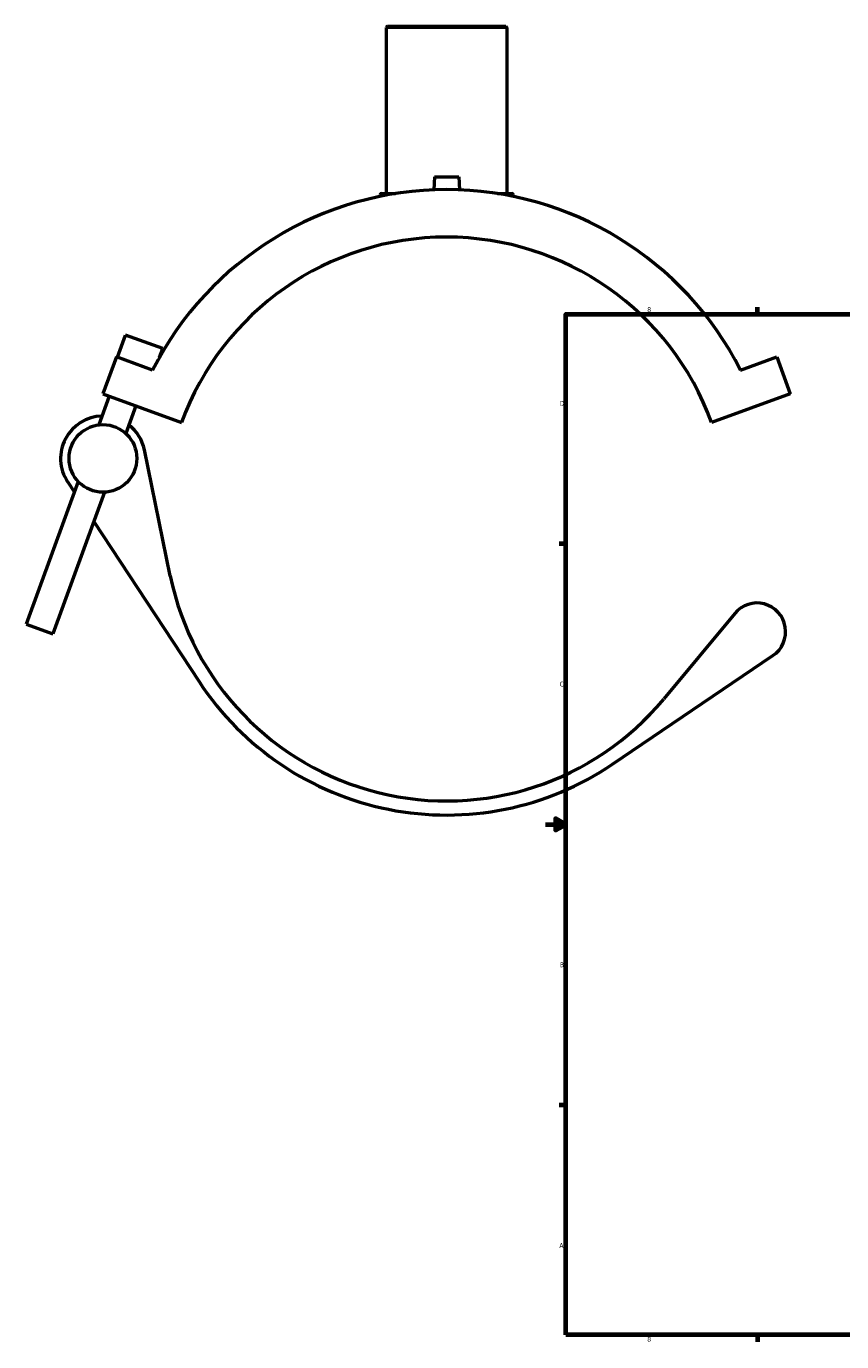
# Model space of a CAD drawing. Header units: inches. Extents: x -10.1 to 53.8, y 0.6 to 56.1.
# Tile 1 of 8: x -10.1 to 5.9, y 0.9 to 26.6. Entities that reach past the tile are written whole.
import ezdxf

# ---------------------------------------------------------------- set-up
doc = ezdxf.new("R2010")
doc.units = ezdxf.units.IN
doc.header["$MEASUREMENT"] = 0
for name, color, linetype, lineweight in [('Border (ANSI)', 7, 'Continuous', 70), ('Visible (ANSI)', 7, 'Continuous', 50), ('Visible Narrow (ANSI)', 7, 'Continuous', 35)]:
    doc.layers.add(name, color=color, linetype=linetype, lineweight=lineweight)
doc.styles.add('Note Text (ANSI)', font='tahoma.ttf')

# ---------------------------------------------------------------- blocks, each defined once
blk = doc.blocks.new('Borders Default Border')
at = {"layer": 'Border (ANSI)'}
for p, q in [((4.25, 21), (4.25, 21.134)), ((0.5, 16.5), (0.366, 16.5)), ((0.5, 5.5), (0.366, 5.5)), ((4.25, 1), (4.25, 0.866))]:
    blk.add_line(p, q, dxfattribs=at)
at = {"layer": 'Border (ANSI)', "flags": 128}
for points in [[(0.5, 1), (0.5, 21), (33.5, 21), (33.5, 1), (0.5, 1)], [(0.1, 11), (0.5, 11), (0.3, 11.115), (0.3, 10.885), (0.5, 11)]]:
    blk.add_lwpolyline(points, dxfattribs=at)
at = {"layer": 'Border (ANSI)', "color": 5, "true_color": 0x0000ff, "char_height": 0.0945, "attachment_point": 7, "style": 'Note Text (ANSI)'}
for s, insert in [('8', (2.094, 21.038)), ('D', (0.378, 19.203)), ('C', (0.378, 13.701)), ('B', (0.384, 8.203)), ('A', (0.373, 2.703)), ('8', (2.094, 0.863))]:
    blk.add_mtext(s, dxfattribs=dict(at, insert=insert))

msp = doc.modelspace()

# ---------------------------------------------------------------- linework, layer by layer
at = {"layer": 'Visible (ANSI)'}
for p, q in [((-2.995, 26.638), (-3.019, 26.614)), ((-0.653, 26.614), (-3.019, 26.614)), ((-3.019, 26.614), (-3.019, 23.361)), ((-2.995, 26.638), (-0.676, 26.638)), ((-0.676, 26.638), (-0.653, 26.614)), ((-0.653, 26.614), (-0.653, 23.361)), ((-2.072, 23.689), (-2.085, 23.433)), ((-2.072, 23.689), (-1.599, 23.689)), ((-1.599, 23.689), (-1.586, 23.433)), ((-3.137, 23.337), (-3.137, 23.306)), ((-3.113, 23.361), (-2.834, 23.361)), ((-0.837, 23.361), (-0.558, 23.361)), ((-0.534, 23.337), (-0.534, 23.306)), ((-8.281, 20.153), (-8.122, 20.589)), ((-7.395, 20.325), (-8.122, 20.589)), ((-8.303, 20.161), (-8.567, 19.434)), ((-7.592, 19.902), (-8.303, 20.161)), ((-7.457, 20.155), (-7.395, 20.325)), ((3.921, 19.902), (4.631, 20.161)), ((4.631, 20.161), (4.896, 19.434)), ((-8.441, 19.389), (-8.645, 18.829)), ((-8.567, 19.434), (-7.026, 18.873)), ((4.896, 19.434), (3.355, 18.873)), ((-7.922, 19.2), (-8.119, 18.66)), ((-7.246, 15.87), (-7.754, 18.338)), ((-9.05, 17.718), (-10.066, 14.925)), ((-9.258, 17.716), (-9.124, 17.513)), ((-8.538, 17.509), (-9.547, 14.736)), ((-8.746, 16.937), (-6.682, 13.798)), ((3.806, 15.135), (2.416, 13.458)), ((-10.066, 14.925), (-9.547, 14.736)), ((1.416, 12.182), (4.556, 14.308))]:
    msp.add_line(p, q, dxfattribs=at)
msp.add_circle((-8.566, 18.171), 0.663, dxfattribs=at)
for centre, radius, start, end in [((-1.836, 16.984), 6.454, 26.8815, 153.1185), ((-3.113, 23.337), 0.0237, 90, 180), ((-0.558, 23.337), 0.0237, 0, 90), ((-1.836, 16.984), 5.524, 20, 160), ((-8.566, 18.171), 0.829, 91.2159, 213.3267), ((-8.566, 18.171), 0.829, 11.6394, 52.2549), ((-1.836, 16.984), 5.524, 191.6394, 320.3312), ((4.24, 14.775), 0.564, 304.1009, 140.3312), ((-1.836, 16.984), 5.8, 213.3267, 304.1009)]:
    msp.add_arc(centre, radius, start, end, dxfattribs=at)
at = {"layer": 'Visible Narrow (ANSI)'}
for p, q in [((-2.99, 23.337), (-3.137, 23.337)), ((-0.535, 23.337), (-0.681, 23.337))]:
    msp.add_line(p, q, dxfattribs=at)

# ---------------------------------------------------------------- block references
msp.add_blockref('Borders Default Border', (0, 0))

doc.saveas('drawing.dxf')
